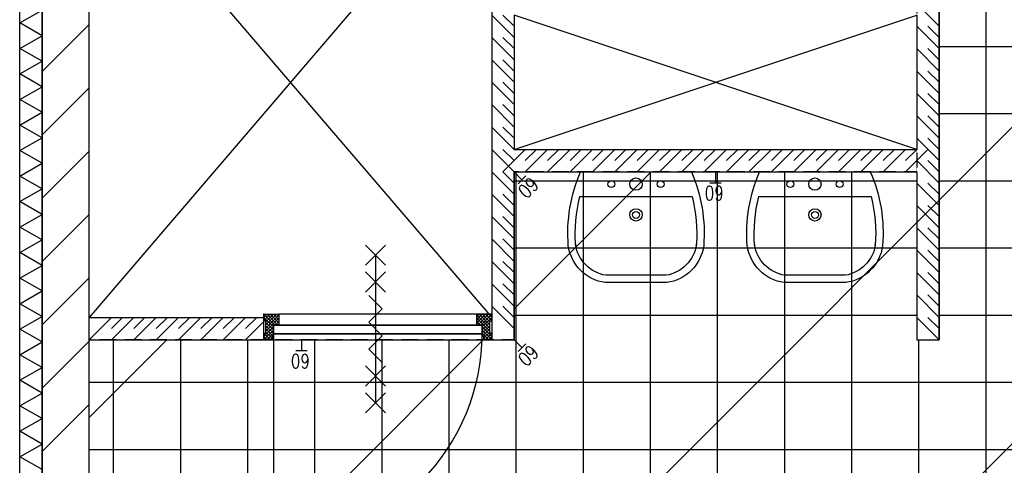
# Model space of a CAD drawing. Extents: x -66955 to 52345, y -20450 to 69550.
# Tile 116 of 132: x 20970 to 25371, y 19069 to 21059. Entities that reach past the tile are written whole.
import ezdxf
from ezdxf.enums import TextEntityAlignment as Align

# ---------------------------------------------------------------- set-up
doc = ezdxf.new("R2010")
doc.units = 0
doc.header["$MEASUREMENT"] = 0
doc.linetypes.add('DASHED', pattern=[0.75, 0.5, -0.25])
for name, color, linetype in [('STRAMIEN--E7-', 7, 'CONTINUOUS'), ('VERD1$--11-', 7, 'CONTINUOUS'), ('VERD1$--21-', 7, 'CONTINUOUS'), ('VERD1$--22-', 7, 'CONTINUOUS'), ('VERD1$--32-', 7, 'CONTINUOUS'), ('VERD1$--43-', 7, 'CONTINUOUS'), ('VERD1$--74-', 7, 'CONTINUOUS'), ('VERD1$--E5-', 7, 'CONTINUOUS'), ('VERD1$--E6-', 7, 'CONTINUOUS')]:
    doc.layers.add(name, color=color, linetype=linetype)
doc.styles.add('ROMANS', font='ROMANS', dxfattribs={"height": 0.2})
doc.styles.add('txt', font='TXT', dxfattribs={"height": 0.2})

# ---------------------------------------------------------------- blocks, each defined once
blk = doc.blocks.new('S58B02')
at = {"layer": 'VERD1$--43-', "color": 7, "linetype": 'CONTINUOUS'}
blk.add_lwpolyline([(-247.5, 0), (247.5, 0, -0.123106), (302.5, -330, -0.333333), (137.5, -495), (137.5, -495), (-137.5, -495), (-137.5, -495, -0.333333), (-302.5, -330, -0.123106), (-247.5, 0)], format="xyb", dxfattribs=at)
at = {"layer": 'VERD1$--74-', "color": 7, "linetype": 'CONTINUOUS'}
for points in [[(-247.5, 0), (247.5, 0, -0.123106), (302.5, -330, -0.333333), (137.5, -495), (137.5, -495), (-137.5, -495), (-137.5, -495, -0.333333), (-302.5, -330, -0.123106), (-247.5, 0), (-247.5, 0)], [(-250.6, -110), (250.6, -110, -0.083651), (269.6, -327.4), (269.8, -325.3, -0.329371), (135.1, -462), (-135.1, -462, -0.329371), (-269.8, -325.3), (-269.6, -327.4, -0.083651), (-250.6, -110)]]:
    blk.add_lwpolyline(points, format="xyb", dxfattribs=at)
for centre, radius in [((-110, -55), 15.4), ((0, -55), 27.5), ((110, -55), 15.4), ((0, -192.5), 27.5), ((0, -192.5), 15.4)]:
    blk.add_circle(centre, radius, dxfattribs=at)
blk = doc.blocks.new('*O210')
at = {"layer": 'VERD1$--E6-', "color": 7, "linetype": 'CONTINUOUS'}
for p, q in [((45, 375), (-45, 285)), ((45, 285), (-45, 375)), ((0, 330), (0, -330)), ((45, 255), (-45, 165)), ((45, 165), (-45, 255)), ((45, -165), (-45, -255)), ((45, -255), (-45, -165)), ((45, -285), (-45, -375)), ((45, -375), (-45, -285))]:
    blk.add_line(p, q, dxfattribs=at)
blk.add_lwpolyline([(-30, 150), (30, 90), (-30.02, 30), (30, -30), (-30, -90), (30, -150)], dxfattribs=at)
blk = doc.blocks.new('*O183')
at = {"layer": 'VERD1$--32-', "color": 7, "linetype": 'CONTINUOUS'}
for p, q in [((-33.5, 42.86), (-19.36, 57)), ((-33.5, 28.72), (-5.22, 57)), ((-33.5, 57), (13.5, 10)), ((-24.5, 23.57), (8.93, 57)), ((-24.5, 9.43), (23.07, 57)), ((-24.5, -4.71), (33.5, 53.29)), ((-19.36, 57), (27.64, 10)), ((-5.22, 57), (33.5, 18.28)), ((8.93, 57), (33.5, 32.43)), ((23.07, 57), (33.5, 46.57)), ((-33.5, 42.86), (8.5, 0.86)), ((-33.5, 28.72), (-31.78, 27)), ((-33.5, -41.99), (8.5, 0.01)), ((-24.5, -18.85), (33.5, 39.15)), ((-24.5, 19.72), (8.5, -13.28)), ((-24.5, 5.57), (8.5, -27.43)), ((18.49, 10), (33.5, 25.01)), ((32.64, 10), (33.5, 10.86)), ((-33.5, -56.14), (8.5, -14.14)), ((-33.5, -27.85), (-32.65, -27)), ((-33.5, -27.85), (-4.35, -57)), ((-33.5, -41.99), (-18.49, -57)), ((-24.5, -8.57), (7.93, -41)), ((-24.5, -22.71), (2.5, -49.71)), ((-20.22, -57), (8.5, -28.28)), ((-33.5, -56.14), (-32.64, -57)), ((-6.08, -57), (2.5, -48.42))]:
    blk.add_line(p, q, dxfattribs=at)
blk.add_lwpolyline([(-33.5, 57), (33.5, 57), (33.5, 10), (8.5, 10), (8.5, -41), (2.5, -41), (2.5, -57), (-33.5, -57), (-33.5, -27), (-24.5, -27), (-24.5, 27), (-33.5, 27)], close=True, dxfattribs=at)
blk.add_lwpolyline([(-33.5, 57), (33.5, 57), (33.5, 10), (8.5, 10), (8.5, -41), (2.5, -41), (2.5, -57), (-33.5, -57), (-33.5, -27), (-24.5, -27), (-24.5, 27), (-33.5, 27)], close=True, dxfattribs=at)
blk.add_point((-33.5, 57), dxfattribs=at)
at = {"layer": 'VERD1$--32-', "color": 7, "linetype": 'CONTINUOUS', "style": 'txt'}
blk.add_text('67x114', height=10, rotation=90, dxfattribs=at).set_placement((-0.5, -19))
blk = doc.blocks.new('*O184')
at = {"layer": 'VERD1$--32-', "color": 7, "linetype": 'CONTINUOUS'}
for p, q in [((-23.07, 57), (-33.5, 46.57)), ((-8.93, 57), (-33.5, 32.43)), ((5.22, 57), (-33.5, 18.28)), ((24.5, -4.71), (-33.5, 53.29)), ((19.36, 57), (-27.64, 10)), ((24.5, 9.43), (-23.07, 57)), ((33.5, 57), (-13.5, 10)), ((24.5, 23.57), (-8.93, 57)), ((33.5, 28.72), (5.22, 57)), ((33.5, 42.86), (19.36, 57)), ((24.5, -18.85), (-33.5, 39.15)), ((-18.49, 10), (-33.5, 25.01)), ((-32.64, 10), (-33.5, 10.86)), ((33.5, 42.86), (-8.5, 0.86)), ((24.5, 19.72), (-8.5, -13.28)), ((24.5, 5.57), (-8.5, -27.43)), ((33.5, -41.99), (-8.5, 0.01)), ((33.5, 28.72), (31.78, 27)), ((33.5, -56.14), (-8.5, -14.14)), ((20.22, -57), (-8.5, -28.28)), ((24.5, -8.57), (-7.93, -41)), ((24.5, -22.71), (-2.5, -49.71)), ((33.5, -27.85), (4.35, -57)), ((33.5, -41.99), (18.49, -57)), ((33.5, -27.85), (32.65, -27)), ((6.08, -57), (-2.5, -48.42)), ((33.5, -56.14), (32.64, -57))]:
    blk.add_line(p, q, dxfattribs=at)
blk.add_lwpolyline([(33.5, 57), (-33.5, 57), (-33.5, 10), (-8.5, 10), (-8.5, -41), (-2.5, -41), (-2.5, -57), (33.5, -57), (33.5, -27), (24.5, -27), (24.5, 27), (33.5, 27)], close=True, dxfattribs=at)
blk.add_lwpolyline([(33.5, 57), (-33.5, 57), (-33.5, 10), (-8.5, 10), (-8.5, -41), (-2.5, -41), (-2.5, -57), (33.5, -57), (33.5, -27), (24.5, -27), (24.5, 27), (33.5, 27)], close=True, dxfattribs=at)
blk.add_point((33.5, 57), dxfattribs=at)
at = {"layer": 'VERD1$--32-', "color": 7, "linetype": 'CONTINUOUS', "style": 'txt'}
blk.add_text('67x114', height=10, rotation=90, dxfattribs=at).set_placement((10.5, -19))
blk = doc.blocks.new('*O182')
at = {"layer": 'VERD1$--32-', "color": 7, "linetype": 'CONTINUOUS'}
for points in [[(442, 508.5), (-442, 508.5), (-442, 461.5), (442, 461.5)], [(-465, 459.5), (465, 459.5), (465, 421.5), (-465, 421.5)]]:
    blk.add_lwpolyline(points, close=True, dxfattribs=at)
blk.add_lwpolyline([(465, 421.5, -0.414214), (-465, -508.5), (-465, 421.5), (465, 421.5)], format="xyb", dxfattribs=at)
for name, p in [('*O183', (-475.5, 451.5)), ('*O184', (475.5, 451.5))]:
    blk.add_blockref(name, p, dxfattribs=at)
blk = doc.blocks.new('BI$IF')
at = {"layer": 'VERD1$--32-', "color": 7, "linetype": 'CONTINUOUS'}
blk.add_blockref('*O182', (-509, -508.5), dxfattribs=at)

msp = doc.modelspace()

# ---------------------------------------------------------------- linework, layer by layer
at = {"layer": 'STRAMIEN--E7-', "color": 1, "linetype": 'CONTINUOUS'}
for p, q in [((21070, 20880), (21070, 20980)), ((21070, 20480), (21070, 20780)), ((21070, 20180), (21070, 20480)), ((21070, 19980), (21070, 20080)), ((21070, 19580), (21070, 19880)), ((21070, 19280), (21070, 19580)), ((21070, 19080), (21070, 19180))]:
    msp.add_line(p, q, dxfattribs=at)
at = {"layer": 'VERD1$--11-', "color": 1, "linetype": 'CONTINUOUS'}
for p, q in [((21476.35, 16650), (35260, 30433.65)), ((22890.56, 16650), (35260, 29019.44)), ((23180, 19767.86), (23792.14, 20380)), ((21280, 19282.08), (21627.92, 19630)), ((21280, 17867.86), (23042.14, 19630))]:
    msp.add_line(p, q, dxfattribs=at)
at = {"layer": 'VERD1$--21-', "color": 7, "linetype": 'CONTINUOUS'}
for p, q in [((21280, 21038.54), (21070, 20828.54)), ((21280, 20755.7), (21070, 20545.7)), ((21280, 20472.85), (21070, 20262.85)), ((21280, 20190.01), (21070, 19980.01)), ((21280, 19907.17), (21070, 19697.17)), ((21280, 19624.33), (21070, 19414.33)), ((21280, 19341.48), (21070, 19131.48))]:
    msp.add_line(p, q, dxfattribs=at)
msp.add_lwpolyline([(21280, 14390), (21280, 26110), (21070, 26110), (21070, 14390)], close=True, dxfattribs=at)
at = {"layer": 'VERD1$--22-', "color": 7, "linetype": 'CONTINUOUS'}
for p, q in [((20970, 14490), (20970, 25495)), ((21070, 14490), (21070, 25495)), ((25080, 21930), (25080, 19630)), ((21280, 21830), (23080, 19730)), ((23080, 21830), (21280, 19730)), ((23080, 21830), (23080, 19630)), ((25080, 21030), (24980, 21130)), ((23180, 20980), (23080, 21080)), ((23180, 21030), (23130, 21080)), ((23180, 21080), (23180, 20480)), ((24980, 21080), (24980, 20650)), ((25080, 20930), (24980, 21030)), ((25080, 20980), (25030, 21030)), ((23180, 20880), (23080, 20980)), ((23180, 20930), (23130, 20980)), ((25080, 20830), (24980, 20930)), ((25080, 20880), (25030, 20930)), ((23180, 20780), (23080, 20880)), ((23180, 20830), (23130, 20880)), ((25080, 20730), (24980, 20830)), ((25080, 20780), (25030, 20830)), ((23180, 20680), (23080, 20780)), ((23180, 20730), (23130, 20780)), ((25080, 20630), (24980, 20730)), ((25080, 20680), (25030, 20730)), ((23180, 20580), (23080, 20680)), ((23180, 20630), (23130, 20680)), ((25080, 20530), (24980, 20630)), ((25080, 20580), (25030, 20630)), ((23180, 20480), (23080, 20580)), ((23180, 20530), (23130, 20580)), ((24980, 20550), (24980, 20480)), ((25080, 20430), (24980, 20530)), ((25080, 20480), (25030, 20530)), ((23180, 20380), (23080, 20480)), ((23230, 20480), (23130, 20380)), ((23180, 20430), (23130, 20480)), ((23180, 20480), (24980, 20480)), ((23280, 20480), (23230, 20430)), ((23330, 20480), (23230, 20380)), ((23380, 20480), (23330, 20430)), ((23430, 20480), (23330, 20380)), ((23480, 20480), (23430, 20430)), ((23530, 20480), (23430, 20380)), ((23580, 20480), (23530, 20430)), ((23630, 20480), (23530, 20380)), ((23680, 20480), (23630, 20430)), ((23730, 20480), (23630, 20380)), ((23780, 20480), (23730, 20430)), ((23830, 20480), (23730, 20380)), ((23880, 20480), (23830, 20430)), ((23930, 20480), (23830, 20380)), ((23980, 20480), (23930, 20430)), ((24030, 20480), (23930, 20380)), ((24080, 20480), (24030, 20430)), ((24130, 20480), (24030, 20380)), ((24180, 20480), (24130, 20430)), ((24230, 20480), (24130, 20380)), ((24280, 20480), (24230, 20430)), ((24330, 20480), (24230, 20380)), ((24380, 20480), (24330, 20430)), ((24430, 20480), (24330, 20380)), ((24480, 20480), (24430, 20430)), ((24530, 20480), (24430, 20380)), ((24580, 20480), (24530, 20430)), ((24630, 20480), (24530, 20380)), ((24680, 20480), (24630, 20430)), ((24730, 20480), (24630, 20380)), ((24780, 20480), (24730, 20430)), ((24830, 20480), (24730, 20380)), ((24880, 20480), (24830, 20430)), ((24930, 20480), (24830, 20380)), ((24980, 20480), (24930, 20430)), ((25030, 20480), (24930, 20380)), ((25080, 20330), (24980, 20430)), ((25080, 20380), (25030, 20430)), ((23180, 20280), (23080, 20380)), ((23180, 20330), (23130, 20380)), ((23180, 20380), (24980, 20380)), ((23180, 20380), (23180, 19630)), ((24980, 20380), (24980, 19630)), ((25080, 20230), (24980, 20330)), ((25080, 20280), (25030, 20330)), ((23180, 20180), (23080, 20280)), ((23180, 20230), (23130, 20280)), ((25080, 20130), (24980, 20230)), ((25080, 20180), (25030, 20230)), ((23180, 20080), (23080, 20180)), ((23180, 20130), (23130, 20180)), ((25080, 20030), (24980, 20130)), ((25080, 20080), (25030, 20130)), ((23180, 19980), (23080, 20080)), ((23180, 20030), (23130, 20080)), ((25080, 19930), (24980, 20030)), ((25080, 19980), (25030, 20030)), ((23180, 19880), (23080, 19980)), ((23180, 19930), (23130, 19980)), ((25080, 19830), (24980, 19930)), ((25080, 19880), (25030, 19930)), ((23180, 19780), (23080, 19880)), ((23180, 19830), (23130, 19880)), ((25080, 19730), (24980, 19830)), ((25080, 19780), (25030, 19830)), ((23180, 19680), (23080, 19780)), ((23180, 19730), (23130, 19780)), ((21380, 19730), (21280, 19630)), ((21280, 19730), (22062, 19730)), ((21280, 19630), (21280, 19730)), ((21430, 19730), (21380, 19680)), ((21480, 19730), (21380, 19630)), ((21530, 19730), (21480, 19680)), ((21580, 19730), (21480, 19630)), ((21630, 19730), (21580, 19680)), ((21680, 19730), (21580, 19630)), ((21730, 19730), (21680, 19680)), ((21780, 19730), (21680, 19630)), ((21830, 19730), (21780, 19680)), ((21880, 19730), (21780, 19630)), ((21930, 19730), (21880, 19680)), ((21980, 19730), (21880, 19630)), ((22030, 19730), (21980, 19680)), ((22062, 19630), (22062, 19730)), ((25080, 19630), (24980, 19730)), ((25080, 19680), (25030, 19730)), ((22062, 19712), (21980, 19630)), ((21280, 19630), (22062, 19630)), ((23080, 19630), (23180, 19630)), ((24980, 19630), (25080, 19630))]:
    msp.add_line(p, q, dxfattribs=at)
for points in [[(21070, 20988), (20970, 21045), (21070, 21102)], [(23180, 20480), (24980, 21080), (24980, 20480), (23180, 21080)], [(21070, 20874), (20970, 20931), (21070, 20988)], [(21070, 20760), (20970, 20817), (21070, 20874)], [(21070, 20646), (20970, 20703), (21070, 20760)], [(21070, 20532), (20970, 20589), (21070, 20646)], [(21070, 20418), (20970, 20475), (21070, 20532)], [(21070, 20304), (20970, 20361), (21070, 20418)], [(21070, 20190), (20970, 20247), (21070, 20304)], [(21070, 20076), (20970, 20133), (21070, 20190)], [(21070, 19962), (20970, 20019), (21070, 20076)], [(21070, 19848), (20970, 19905), (21070, 19962)], [(21070, 19734), (20970, 19791), (21070, 19848)], [(21070, 19620), (20970, 19677), (21070, 19734)], [(21070, 19506), (20970, 19563), (21070, 19620)], [(21070, 19392), (20970, 19449), (21070, 19506)], [(21070, 19278), (20970, 19335), (21070, 19392)], [(21070, 19164), (20970, 19221), (21070, 19278)], [(21070, 19050), (20970, 19107), (21070, 19164)]]:
    msp.add_lwpolyline(points, dxfattribs=at)
at = {"layer": 'VERD1$--43-', "color": 251, "linetype": 'CONTINUOUS'}
for p, q in [((25290, 16820), (25290, 24740)), ((25080, 20940), (26280, 20940)), ((25080, 20640), (26280, 20640)), ((23190, 16820), (23190, 20380)), ((23490, 16820), (23490, 20380)), ((23790, 16820), (23790, 20380)), ((24090, 16820), (24090, 20380)), ((24390, 16820), (24390, 20380)), ((24690, 16820), (24690, 20380)), ((23180, 20340), (24980, 20340)), ((25080, 20340), (26280, 20340)), ((23180, 20040), (24980, 20040)), ((25080, 20040), (26280, 20040)), ((23180, 19740), (24980, 19740)), ((25080, 19740), (26280, 19740)), ((21390, 16820), (21390, 19630)), ((21690, 16820), (21690, 19630)), ((21990, 16820), (21990, 19630)), ((22290, 16820), (22290, 19630)), ((22590, 16820), (22590, 19630)), ((22890, 16820), (22890, 19630)), ((24990, 16820), (24990, 19630)), ((21280, 19440), (26280, 19440)), ((21280, 19140), (26280, 19140))]:
    msp.add_line(p, q, dxfattribs=at)
msp.add_lwpolyline([(26280, 24740), (26280, 16820), (21280, 16820), (21280, 19630), (23180, 19630), (23180, 20380), (24980, 20380), (24980, 19630), (25080, 19630), (25080, 21930), (24980, 21930), (24980, 21180), (23180, 21180), (23180, 21930), (21280, 21930), (21280, 24740)], close=True, dxfattribs=at)
at = {"layer": 'VERD1$--E5-', "color": 1, "linetype": 'CONTINUOUS'}
for p, q in [((23180, 20380), (23215.36, 20344.64)), ((24080, 20380), (24080, 20330)), ((23233.03, 20362.32), (23197.68, 20326.97)), ((24105, 20330), (24055, 20330)), ((22230, 19630), (22230, 19580)), ((23180, 19630), (23215.36, 19594.64)), ((23233.03, 19612.32), (23197.68, 19576.97)), ((22255, 19580), (22205, 19580))]:
    msp.add_line(p, q, dxfattribs=at)
at = {"layer": 'VERD1$--E5-', "color": 1, "linetype": 'DASHED'}
msp.add_lwpolyline([(21280, 21930), (23180, 21930), (23180, 21180), (24980, 21180), (24980, 20380), (23180, 20380), (23180, 19630), (21280, 19630)], close=True, dxfattribs=at)

# ---------------------------------------------------------------- block references
at = {"layer": 'VERD1$--32-', "color": 7, "linetype": 'CONTINUOUS'}
msp.add_blockref('BI$IF', (23080, 19744), dxfattribs=at)
at = {"layer": 'VERD1$--43-', "color": 7, "linetype": 'CONTINUOUS'}
for p in [(23725, 20380), (24525, 20380)]:
    msp.add_blockref('S58B02', p, dxfattribs=at)
at = {"layer": 'VERD1$--E6-', "color": 7, "linetype": 'CONTINUOUS'}
msp.add_blockref('*O210', (22560.09, 19677.88), dxfattribs=at)

# ---------------------------------------------------------------- texts
at = {"layer": 'VERD1$--E5-', "color": 1, "linetype": 'CONTINUOUS', "style": 'ROMANS', "width": 0.8}
for rotation, p in [(225, (23243.77, 20308.94)), (180, (24074.84, 20284.66)), (225, (23243.77, 19558.94)), (180, (22224.84, 19534.66))]:
    msp.add_text('60', height=62.5, rotation=rotation, dxfattribs=at).set_placement(p, align=Align.MIDDLE)

doc.saveas('drawing.dxf')
